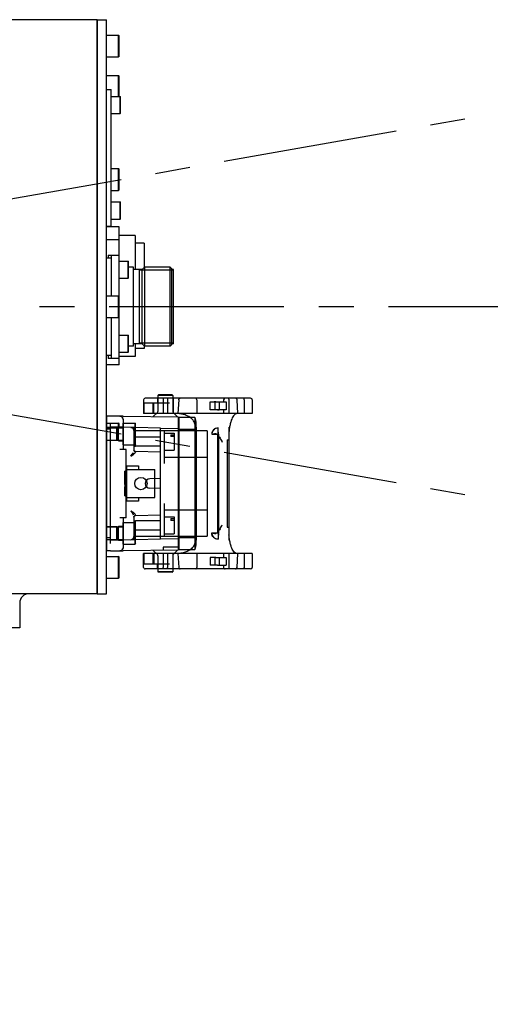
# Model space of a CAD drawing. Header units: millimetres. Extents: x 7426 to 8300, y 124 to 421.
# Tile 110 of 130: x 8219.54 to 8224.59, y 219.17 to 229.74. Entities that reach past the tile are written whole.
import ezdxf

# ---------------------------------------------------------------- set-up
doc = ezdxf.new("R2010")
doc.units = ezdxf.units.MM
doc.linetypes.add('BANKLINE1', pattern=[5.5, 4, -1.5])
doc.linetypes.add('CENTER', pattern=[0.6, 0.375, -0.075, 0.075, -0.075])
doc.layers.add('00_COMPONENTS', color=7, linetype='BANKLINE1')
doc.layers.add('外形图', color=7, linetype='Continuous')
doc.styles.add('微软雅黑', font='msyh.ttc')
doc.dimstyles.new('尺寸标注_1_30比例', dxfattribs={"dimtxt": 2.1, "dimasz": 1.7, "dimexe": 0.5, "dimexo": 0.4, "dimgap": 0.5, "dimtad": 1, "dimdec": 1, "dimlfac": 30, "dimdsep": 46, "dimtxsty": '微软雅黑', "dimcen": 0.09, "dimadec": 0, "dimazin": 0, "dimtp": 0.01, "dimtm": 0.01, "dimtfac": 1, "dimtdec": 1, "dimtofl": 0, "dimtmove": 0, "dimatfit": 3, "dimfxl": 1, "dimtolj": 1, "dimarcsym": 0})

# ---------------------------------------------------------------- blocks, each defined once
blk = doc.blocks.new('*D1499')
at = {"layer": '00_COMPONENTS', "color": 0, "linetype": 'ByBlock', "lineweight": -2, "ltscale": 20}
for p, q in [((8244.324, 232.208), (8243.268, 232.027)), ((8178.104, 226.661), (8180.122, 226.661))]:
    blk.add_line(p, q, dxfattribs=at)
blk.add_arc((8211.923, 226.661), 32.301, 12.7315, 176.9842, dxfattribs=at)
at = {"layer": '00_COMPONENTS', "color": 0}
for points in [[(8243.152, 233.724), (8243.708, 233.834), (8243.761, 232.112)], [(8179.384, 228.368), (8179.95, 228.353), (8179.622, 226.661)]]:
    blk.add_solid(points, dxfattribs=at)
at = {"layer": 'Defpoints', "color": 0}
for p in [(8224.815, 256.277), (8244.719, 232.276), (8177.704, 226.661), (8211.923, 226.661)]:
    blk.add_point(p, dxfattribs=at)
at = {"layer": '00_COMPONENTS', "color": 0, "insert": (8209.053, 260.43), "char_height": 2.1, "attachment_point": 5, "rotation": 4.8578, "style": '微软雅黑'}
blk.add_mtext('\\A1;-170°', dxfattribs=at)
blk = doc.blocks.new('*D1500')
at = {"layer": '00_COMPONENTS', "color": 0, "linetype": 'ByBlock', "lineweight": -2, "ltscale": 20}
for p, q in [((8180.173, 226.661), (8179.088, 226.661)), ((8244.324, 221.113), (8243.302, 221.288))]:
    blk.add_line(p, q, dxfattribs=at)
blk.add_arc((8211.923, 226.661), 32.336, 183.0126, 347.2718, dxfattribs=at)
at = {"layer": '00_COMPONENTS', "color": 0}
for points in [[(8179.916, 224.969), (8179.349, 224.954), (8179.588, 226.661)], [(8243.742, 219.481), (8243.186, 219.591), (8243.795, 221.204)]]:
    blk.add_solid(points, dxfattribs=at)
at = {"layer": 'Defpoints', "color": 0}
for p in [(8180.573, 226.661), (8211.923, 226.661), (8244.719, 221.046), (8194.199, 199.615)]:
    blk.add_point(p, dxfattribs=at)
at = {"layer": '00_COMPONENTS', "color": 0, "insert": (8209.32, 196.026), "char_height": 2.1, "attachment_point": 5, "rotation": 355.1422, "style": '微软雅黑'}
blk.add_mtext('\\A1;+170°', dxfattribs=at)

msp = doc.modelspace()

# ---------------------------------------------------------------- linework, layer by layer
at = {"layer": '00_COMPONENTS', "linetype": 'CENTER', "ltscale": 5}
for p, q in [((8212.8741, 226.6607), (8260.6407, 235.0833)), ((8261.3776, 226.6607), (8162.4688, 226.6607)), ((8212.8741, 226.6607), (8260.6407, 218.2382))]:
    msp.add_line(p, q, dxfattribs=at)
at = {"layer": '外形图', "linetype": 'Continuous'}
for p, q in [((8220.3741, 229.7441), (8217.3115, 229.7441)), ((8220.3741, 229.7441), (8220.4741, 229.7441)), ((8220.3741, 229.7441), (8220.3741, 223.5774)), ((8220.3741, 223.5774), (8220.3741, 229.7441)), ((8220.4741, 223.5774), (8220.4741, 229.7441)), ((8220.4741, 229.5774), (8220.6025, 229.5774)), ((8220.6075, 229.5724), (8220.6025, 229.5774)), ((8220.6025, 229.3441), (8220.6025, 229.5774)), ((8220.6075, 229.3491), (8220.6075, 229.5724)), ((8220.4741, 229.3441), (8220.6025, 229.3441)), ((8220.6075, 229.3491), (8220.6025, 229.3441)), ((8220.4741, 229.1441), (8220.6025, 229.1441)), ((8220.6075, 229.1391), (8220.6025, 229.1441)), ((8220.6025, 228.9191), (8220.6025, 229.1441)), ((8220.6075, 228.9191), (8220.6075, 229.1391)), ((8220.4741, 228.9941), (8220.5241, 228.9941)), ((8220.5241, 227.5274), (8220.5241, 228.9941)), ((8220.5241, 228.9191), (8220.6208, 228.9191)), ((8220.6241, 228.9157), (8220.6208, 228.9191)), ((8220.6208, 228.7357), (8220.6208, 228.9191)), ((8220.6241, 228.7391), (8220.6241, 228.9157)), ((8220.5241, 228.7357), (8220.6208, 228.7357)), ((8220.6241, 228.7391), (8220.6208, 228.7357)), ((8220.5241, 228.1441), (8220.6025, 228.1441)), ((8220.6075, 228.1391), (8220.6025, 228.1441)), ((8220.6025, 227.9107), (8220.6025, 228.1441)), ((8220.6075, 227.9157), (8220.6075, 228.1391)), ((8220.5241, 227.9107), (8220.6025, 227.9107)), ((8220.6075, 227.9157), (8220.6025, 227.9107)), ((8220.5241, 227.7857), (8220.6208, 227.7857)), ((8220.6241, 227.7824), (8220.6208, 227.7857)), ((8220.6208, 227.6024), (8220.6208, 227.7857)), ((8220.6241, 227.6057), (8220.6241, 227.7824)), ((8220.5241, 227.6024), (8220.6208, 227.6024)), ((8220.6241, 227.6057), (8220.6208, 227.6024)), ((8220.4741, 227.5274), (8220.5241, 227.5274)), ((8220.6075, 227.5202), (8220.4741, 227.5202)), ((8220.6075, 226.7724), (8220.6075, 227.5202)), ((8220.7791, 227.4274), (8220.6075, 227.4274)), ((8220.7791, 227.4274), (8220.7791, 227.0591)), ((8220.6075, 227.38), (8220.4741, 227.38)), ((8220.8791, 227.3441), (8220.7791, 227.3441)), ((8220.8791, 227.3441), (8220.8791, 227.0807)), ((8220.4891, 227.2157), (8220.6075, 227.2157)), ((8220.4891, 227.2157), (8220.4891, 227.1857)), ((8220.5241, 227.2157), (8220.5241, 226.7774)), ((8220.4741, 227.1857), (8220.5241, 227.1857)), ((8220.6075, 227.1491), (8220.7041, 227.1491)), ((8220.7075, 227.1457), (8220.7041, 227.1491)), ((8220.7041, 226.9657), (8220.7041, 227.1491)), ((8220.7075, 226.9691), (8220.7075, 227.1457)), ((8220.7641, 227.0841), (8220.7075, 227.0841)), ((8220.7641, 226.2374), (8220.7641, 227.0841)), ((8220.8575, 227.0591), (8220.7641, 227.0591)), ((8220.8285, 226.2624), (8220.8285, 227.0591)), ((8221.1908, 227.0537), (8220.8285, 227.0537)), ((8220.8575, 227.0591), (8220.8825, 227.0841)), ((8220.8575, 226.2624), (8220.8575, 227.0591)), ((8221.1575, 227.0841), (8220.8825, 227.0841)), ((8220.8825, 227.0841), (8220.8825, 226.2374)), ((8221.1741, 227.0674), (8221.1575, 227.0841)), ((8221.1575, 226.2374), (8221.1575, 227.0841)), ((8221.1741, 226.2541), (8221.1741, 227.0674)), ((8221.1908, 227.0591), (8221.1741, 227.0591)), ((8221.1908, 226.2624), (8221.1908, 227.0591)), ((8220.6075, 226.9657), (8220.7041, 226.9657)), ((8220.7075, 226.9691), (8220.7041, 226.9657)), ((8220.4741, 226.7774), (8220.6025, 226.7774)), ((8220.6075, 226.7724), (8220.6025, 226.7774)), ((8220.6025, 226.5441), (8220.6025, 226.7774)), ((8220.6075, 226.5491), (8220.6075, 226.7724)), ((8220.4741, 226.5441), (8220.6025, 226.5441)), ((8220.5241, 226.5441), (8220.5241, 226.1057)), ((8220.6075, 226.5491), (8220.6025, 226.5441)), ((8220.6075, 226.0346), (8220.6075, 226.5491)), ((8220.6075, 226.3557), (8220.7041, 226.3557)), ((8220.7075, 226.3524), (8220.7041, 226.3557)), ((8220.7041, 226.1724), (8220.7041, 226.3557)), ((8220.7075, 226.1757), (8220.7075, 226.3524)), ((8220.8575, 226.2624), (8220.7641, 226.2624)), ((8220.7791, 226.2624), (8220.7791, 226.1274)), ((8221.1908, 226.2677), (8220.8285, 226.2677)), ((8220.8575, 226.2624), (8220.8825, 226.2374)), ((8221.1908, 226.2624), (8221.1741, 226.2624)), ((8220.6075, 226.1724), (8220.7041, 226.1724)), ((8220.7075, 226.1757), (8220.7041, 226.1724)), ((8220.7641, 226.2374), (8220.7075, 226.2374)), ((8220.8791, 226.2107), (8220.7791, 226.2107)), ((8220.8791, 226.2407), (8220.8791, 226.2107)), ((8221.1575, 226.2374), (8220.8825, 226.2374)), ((8221.1741, 226.2541), (8221.1575, 226.2374)), ((8220.5241, 226.1357), (8220.4741, 226.1357)), ((8220.4891, 226.1357), (8220.4891, 226.1057)), ((8220.6075, 226.1057), (8220.4891, 226.1057)), ((8220.7791, 226.1274), (8220.6075, 226.1274)), ((8220.6075, 226.0346), (8220.4741, 226.0346)), ((8220.8708, 225.6607), (8220.8708, 225.5126)), ((8221.1492, 225.626), (8220.8748, 225.626)), ((8220.8748, 225.626), (8220.8748, 225.5126)), ((8222.0208, 225.6774), (8220.8875, 225.6774)), ((8220.969, 225.626), (8220.969, 225.5126)), ((8220.9796, 225.5126), (8220.9796, 225.626)), ((8221.0191, 225.6774), (8221.0191, 225.626)), ((8221.0308, 225.7141), (8221.0241, 225.7074)), ((8221.1841, 225.7074), (8221.0241, 225.7074)), ((8221.0241, 225.7074), (8221.0241, 225.5359)), ((8221.1775, 225.7141), (8221.0308, 225.7141)), ((8221.0805, 225.6607), (8221.0805, 225.5126)), ((8221.1278, 225.6607), (8221.1278, 225.5126)), ((8221.1775, 225.7141), (8221.1841, 225.7074)), ((8221.1841, 225.7074), (8221.1841, 225.5359)), ((8221.1891, 225.6774), (8221.1891, 225.5126)), ((8221.2487, 225.6607), (8221.2393, 225.5126)), ((8221.4418, 225.6607), (8221.4418, 225.5126)), ((8221.5874, 225.6375), (8221.6457, 225.6375)), ((8221.5874, 225.5542), (8221.5874, 225.6375)), ((8221.6457, 225.6375), (8221.6303, 225.6376)), ((8221.6377, 225.6375), (8221.6377, 225.5542)), ((8221.6457, 225.6375), (8221.665, 225.6375)), ((8221.665, 225.6375), (8221.7577, 225.6375)), ((8221.6842, 225.6375), (8221.6842, 225.5542)), ((8221.7308, 225.6607), (8221.7308, 225.6375)), ((8221.7577, 225.6375), (8221.7577, 225.5542)), ((8221.7853, 225.6671), (8221.7849, 225.6607)), ((8221.7849, 225.6607), (8221.7849, 225.5126)), ((8221.8737, 225.6607), (8221.8718, 225.6607)), ((8221.8725, 225.6671), (8221.8737, 225.6607)), ((8221.8737, 225.6607), (8221.878, 225.5126)), ((8221.9516, 225.6774), (8221.952, 225.6761)), ((8221.9526, 225.6671), (8221.952, 225.6761)), ((8221.9529, 225.6607), (8221.9526, 225.6671)), ((8221.9529, 225.6607), (8221.9529, 225.5126)), ((8222.0375, 225.6607), (8222.0375, 225.5126)), ((8221.0193, 225.5241), (8220.9756, 225.4804)), ((8221.189, 225.5241), (8221.2356, 225.4775)), ((8221.6457, 225.5542), (8221.5874, 225.5542)), ((8221.665, 225.5542), (8221.6457, 225.5542)), ((8221.665, 225.5542), (8221.6842, 225.5543)), ((8221.7577, 225.5542), (8221.665, 225.5542)), ((8221.7308, 225.5542), (8221.7308, 225.5126)), ((8220.5175, 225.4837), (8220.4741, 225.4837)), ((8220.4741, 225.4837), (8220.4741, 224.0377)), ((8220.6505, 225.4841), (8220.5175, 225.4841)), ((8220.6175, 225.4841), (8220.6342, 225.4796)), ((8220.6508, 225.4841), (8221.2425, 225.4774)), ((8220.6508, 225.4507), (8220.6508, 225.1274)), ((8222.0375, 225.5126), (8220.8708, 225.5126)), ((8221.2425, 225.4774), (8221.2425, 224.0441)), ((8221.2508, 225.4349), (8221.2425, 225.4349)), ((8221.4206, 225.4699), (8221.2508, 225.4699)), ((8221.2508, 225.4699), (8221.2508, 224.0516)), ((8221.4206, 225.4699), (8221.4206, 224.0516)), ((8220.4741, 225.4107), (8220.6025, 225.4107)), ((8220.5841, 225.3641), (8220.4741, 225.3641)), ((8220.4741, 225.3607), (8220.6508, 225.3607)), ((8220.5175, 225.3441), (8220.4741, 225.3441)), ((8220.5175, 225.1841), (8220.5175, 225.4041)), ((8221.0525, 225.3557), (8220.5175, 225.3691)), ((8220.5841, 225.2241), (8220.5841, 225.3641)), ((8220.5908, 225.3557), (8220.5841, 225.3557)), ((8220.5908, 225.3557), (8220.6025, 225.3657)), ((8220.5908, 225.2324), (8220.5908, 225.3557)), ((8220.6075, 225.4057), (8220.6025, 225.4107)), ((8220.6025, 225.3607), (8220.6025, 225.4107)), ((8220.6025, 225.3691), (8220.6508, 225.3691)), ((8220.6025, 225.2191), (8220.6025, 225.3691)), ((8220.6075, 225.3607), (8220.6075, 225.4057)), ((8220.6508, 225.4107), (8220.7791, 225.4107)), ((8220.6508, 225.1774), (8220.6508, 225.4107)), ((8220.7675, 225.3302), (8220.7675, 225.1178)), ((8220.7841, 225.4057), (8220.7791, 225.4107)), ((8220.7791, 225.1774), (8220.7791, 225.4107)), ((8220.7841, 225.1824), (8220.7841, 225.4057)), ((8221.5525, 225.3274), (8220.7841, 225.3274)), ((8221.0525, 225.3524), (8221.2425, 225.3557)), ((8221.0525, 225.3274), (8221.0525, 225.3557)), ((8221.0525, 224.1941), (8221.0525, 225.3274)), ((8221.0925, 225.3274), (8221.0925, 224.9757)), ((8221.2508, 225.3916), (8221.2425, 225.3916)), ((8221.4206, 225.3399), (8221.2508, 225.3399)), ((8221.4372, 225.3682), (8221.4372, 224.1533)), ((8221.4375, 224.1166), (8221.4375, 225.4049)), ((8221.5525, 225.3274), (8221.5525, 224.1941)), ((8221.6705, 225.2912), (8221.6705, 225.358)), ((8221.7872, 225.3681), (8221.7872, 224.1533)), ((8220.4741, 225.2274), (8220.6508, 225.2274)), ((8220.5841, 225.2241), (8220.4741, 225.2241)), ((8220.5908, 225.2324), (8220.5841, 225.2324)), ((8220.5908, 225.2324), (8220.6025, 225.2224)), ((8220.6025, 225.2191), (8220.6508, 225.2191)), ((8220.7675, 225.2607), (8220.7841, 225.2607)), ((8221.0525, 225.2607), (8220.7841, 225.2607)), ((8221.0925, 225.3024), (8221.2008, 225.3024)), ((8221.1641, 225.2843), (8221.2008, 225.2843)), ((8221.1641, 225.2843), (8221.1641, 225.2654)), ((8221.2008, 225.2654), (8221.1641, 225.2654)), ((8221.2008, 225.3024), (8221.2008, 225.1191)), ((8221.6039, 225.2912), (8221.6705, 225.2912)), ((8221.6772, 225.2897), (8221.6644, 225.2889)), ((8221.6644, 225.2893), (8221.6644, 224.2322)), ((8221.6772, 225.2879), (8221.6644, 225.2889)), ((8221.6772, 225.2879), (8221.6644, 225.2871)), ((8221.6772, 225.2861), (8221.6644, 225.2871)), ((8221.6772, 225.2861), (8221.6644, 225.2853)), ((8221.6772, 225.2843), (8221.6644, 225.2853)), ((8221.6772, 225.2843), (8221.6644, 225.2835)), ((8221.6772, 225.2825), (8221.6644, 225.2835)), ((8221.6772, 225.2825), (8221.6644, 225.2817)), ((8221.6772, 225.2807), (8221.6644, 225.2817)), ((8221.6772, 225.2807), (8221.6644, 225.2799)), ((8221.6772, 225.2789), (8221.6644, 225.2799)), ((8221.6772, 225.2789), (8221.6644, 225.2781)), ((8221.6772, 225.2771), (8221.6644, 225.2781)), ((8221.6772, 225.2771), (8221.6644, 225.2763)), ((8221.6772, 225.2753), (8221.6644, 225.2763)), ((8221.6772, 225.2753), (8221.6644, 225.2745)), ((8221.6772, 225.2735), (8221.6644, 225.2745)), ((8221.6772, 225.2735), (8221.6644, 225.2727)), ((8221.6772, 225.2717), (8221.6644, 225.2727)), ((8221.6705, 225.2912), (8221.6705, 224.2303)), ((8221.6772, 225.2897), (8221.6705, 225.2902)), ((8221.6772, 225.2717), (8221.6705, 225.2713)), ((8221.6788, 225.2657), (8221.6705, 225.2696)), ((8221.6772, 225.2899), (8221.6772, 224.2315)), ((8221.6927, 225.2475), (8221.6863, 225.2582)), ((8221.7675, 225.2297), (8221.7872, 225.2297)), ((8221.7675, 225.2297), (8221.7675, 224.2918)), ((8220.5175, 224.3374), (8220.5175, 225.1841)), ((8220.6841, 225.1274), (8220.6175, 225.1274)), ((8220.6508, 225.1774), (8220.7791, 225.1774)), ((8220.6841, 224.7508), (8220.6841, 225.1274)), ((8220.7675, 225.1607), (8220.7841, 225.1607)), ((8220.7696, 225.1121), (8220.7675, 225.1203)), ((8220.7687, 225.1121), (8220.7675, 225.1179)), ((8220.7756, 225.106), (8220.7696, 225.1121)), ((8220.7837, 225.1036), (8220.7756, 225.106)), ((8220.7841, 225.1824), (8220.7791, 225.1774)), ((8221.0525, 225.0966), (8220.7837, 225.1036)), ((8220.7841, 225.1607), (8220.7841, 225.1824)), ((8221.0525, 225.1607), (8220.7841, 225.1607)), ((8221.0925, 225.1191), (8221.2008, 225.1191)), ((8221.5525, 225.0424), (8221.0925, 225.0424)), ((8220.6841, 224.8941), (8220.6708, 224.8941)), ((8220.6708, 224.7508), (8220.6708, 224.8941)), ((8220.6925, 224.9507), (8220.8158, 224.9507)), ((8220.6925, 224.5707), (8220.6925, 224.9507)), ((8220.6925, 224.9107), (8220.9925, 224.9107)), ((8220.8158, 224.9507), (8220.8158, 224.9107)), ((8220.9925, 224.6107), (8220.9925, 224.9107)), ((8220.6841, 224.859), (8220.6708, 224.859)), ((8220.6708, 224.8582), (8220.6841, 224.8582)), ((8220.6841, 224.8578), (8220.6708, 224.8578)), ((8220.6841, 224.8565), (8220.6708, 224.8565)), ((8220.6708, 224.8534), (8220.6841, 224.8534)), ((8220.6841, 224.851), (8220.6708, 224.851)), ((8220.6708, 224.8506), (8220.6841, 224.8506)), ((8220.6841, 224.8501), (8220.6708, 224.8501)), ((8220.6841, 224.8491), (8220.6708, 224.8491)), ((8220.6841, 224.8481), (8220.6708, 224.8481)), ((8220.6841, 224.8459), (8220.6708, 224.8459)), ((8220.6841, 224.8425), (8220.6708, 224.8425)), ((8220.6841, 224.8397), (8220.6708, 224.8397)), ((8220.6708, 224.8392), (8220.6841, 224.8392)), ((8220.6708, 224.8294), (8220.6841, 224.8294)), ((8220.6708, 224.8256), (8220.6841, 224.8256)), ((8220.6708, 224.8173), (8220.6841, 224.8173)), ((8220.6841, 224.8169), (8220.6708, 224.8169)), ((8220.6708, 224.8142), (8220.6841, 224.8142)), ((8220.6708, 224.8133), (8220.6841, 224.8133)), ((8220.6708, 224.8085), (8220.6841, 224.8085)), ((8220.6708, 224.8054), (8220.6841, 224.8054)), ((8220.6708, 224.797), (8220.6841, 224.797)), ((8220.6841, 224.7902), (8220.6708, 224.7902)), ((8220.6708, 224.7811), (8220.6841, 224.7811)), ((8221.0525, 224.8137), (8220.9378, 224.8107)), ((8220.6708, 224.7766), (8220.6841, 224.7766)), ((8220.6708, 224.7695), (8220.6841, 224.7695)), ((8220.6708, 224.7604), (8220.6841, 224.7604)), ((8220.6841, 224.7534), (8220.6708, 224.7534)), ((8220.6708, 224.753), (8220.6841, 224.753)), ((8220.6841, 224.7508), (8220.6708, 224.7508)), ((8220.6708, 224.7508), (8220.6708, 224.7265)), ((8220.6841, 224.7448), (8220.6708, 224.7448)), ((8220.6708, 224.742), (8220.6841, 224.742)), ((8220.6841, 224.7412), (8220.6708, 224.7412)), ((8220.6708, 224.7394), (8220.6841, 224.7394)), ((8220.6841, 224.7355), (8220.6708, 224.7355)), ((8220.6708, 224.7265), (8220.6841, 224.7265)), ((8220.6708, 224.6274), (8220.6708, 224.7265)), ((8220.6708, 224.7233), (8220.6841, 224.7233)), ((8220.6708, 224.7134), (8220.6841, 224.7134)), ((8220.6841, 224.712), (8220.6708, 224.712)), ((8220.6708, 224.7117), (8220.6841, 224.7117)), ((8220.6841, 224.7095), (8220.6708, 224.7095)), ((8220.6708, 224.7066), (8220.6841, 224.7066)), ((8220.6841, 224.7037), (8220.6708, 224.7037)), ((8220.6708, 224.7016), (8220.6841, 224.7016)), ((8220.6708, 224.7), (8220.6841, 224.7)), ((8220.6708, 224.691), (8220.6841, 224.691)), ((8220.6708, 224.6878), (8220.6841, 224.6878)), ((8220.6841, 224.6787), (8220.6708, 224.6787)), ((8220.6841, 224.7508), (8220.6841, 224.7265)), ((8220.6841, 224.3941), (8220.6841, 224.7265)), ((8221.0525, 224.7077), (8220.9378, 224.7108)), ((8221.4372, 224.7587), (8221.4255, 224.7566)), ((8221.4255, 224.7566), (8221.4255, 224.7041)), ((8221.4372, 224.7543), (8221.4255, 224.7523)), ((8221.4372, 224.7149), (8221.4255, 224.7129)), ((8221.4255, 224.7041), (8221.4372, 224.7021)), ((8221.4372, 224.6974), (8221.4255, 224.6954)), ((8221.4255, 224.6954), (8221.4255, 224.6341)), ((8221.4372, 224.6887), (8221.4255, 224.6866)), ((8221.4372, 224.6872), (8221.4255, 224.6849)), ((8221.4255, 224.6801), (8221.4372, 224.6801)), ((8221.4255, 224.674), (8221.4372, 224.671)), ((8221.4323, 224.6767), (8221.4372, 224.6758)), ((8220.6708, 224.6689), (8220.6841, 224.6689)), ((8220.6708, 224.6599), (8220.6841, 224.6599)), ((8220.6708, 224.659), (8220.6841, 224.659)), ((8220.6708, 224.6274), (8220.6841, 224.6274)), ((8220.6925, 224.6107), (8220.9925, 224.6107)), ((8220.8158, 224.5707), (8220.6925, 224.5707)), ((8220.8158, 224.6107), (8220.8158, 224.5707)), ((8221.4255, 224.6709), (8221.4372, 224.6694)), ((8221.4255, 224.6692), (8221.4382, 224.667)), ((8221.4255, 224.6341), (8221.4372, 224.6321)), ((8221.4372, 224.5662), (8221.4255, 224.5641)), ((8221.0925, 224.5457), (8221.0925, 224.1941)), ((8221.0925, 224.4791), (8221.5525, 224.4791)), ((8221.4255, 224.5641), (8221.4255, 224.5554)), ((8221.4255, 224.5554), (8221.4372, 224.5533)), ((8221.4372, 224.5399), (8221.4255, 224.5379)), ((8221.4255, 224.5379), (8221.4255, 224.4854)), ((8221.4255, 224.5335), (8221.4372, 224.5356)), ((8221.4372, 224.4962), (8221.4255, 224.4941)), ((8221.4255, 224.4854), (8221.4372, 224.4833)), ((8220.6841, 224.3941), (8220.6175, 224.3941)), ((8220.6508, 224.3941), (8220.6508, 224.0707)), ((8220.7675, 224.4036), (8220.7687, 224.4093)), ((8220.7675, 224.4036), (8220.7675, 224.1913)), ((8220.7675, 224.3607), (8220.7841, 224.3607)), ((8220.7756, 224.4155), (8220.7837, 224.4179)), ((8220.7837, 224.4179), (8221.0525, 224.4249)), ((8221.0525, 224.3607), (8220.7841, 224.3607)), ((8220.7841, 224.3391), (8220.7841, 224.3607)), ((8221.0925, 224.4024), (8221.2008, 224.4024)), ((8221.1641, 224.3843), (8221.2008, 224.3843)), ((8221.1641, 224.3843), (8221.1641, 224.3654)), ((8221.2008, 224.3654), (8221.1641, 224.3654)), ((8221.2008, 224.4024), (8221.2008, 224.2191)), ((8221.4372, 224.4174), (8221.4255, 224.4154)), ((8221.4255, 224.4154), (8221.4255, 224.3716)), ((8221.4255, 224.4066), (8221.4372, 224.4046)), ((8221.4372, 224.3824), (8221.4255, 224.3804)), ((8221.4255, 224.3716), (8221.4372, 224.3696)), ((8221.4372, 224.3562), (8221.4255, 224.3541)), ((8220.5841, 224.2974), (8220.4741, 224.2974)), ((8220.4741, 224.2941), (8220.6508, 224.2941)), ((8220.5175, 224.1174), (8220.5175, 224.3374)), ((8220.5841, 224.1574), (8220.5841, 224.2974)), ((8220.5908, 224.2891), (8220.5841, 224.2891)), ((8220.5908, 224.2891), (8220.6025, 224.2991)), ((8220.5908, 224.1657), (8220.5908, 224.2891)), ((8220.6025, 224.3024), (8220.6508, 224.3024)), ((8220.6025, 224.1524), (8220.6025, 224.3024)), ((8220.6508, 224.3441), (8220.7791, 224.3441)), ((8220.6508, 224.1107), (8220.6508, 224.3441)), ((8220.7675, 224.2607), (8220.7841, 224.2607)), ((8220.7841, 224.3391), (8220.7791, 224.3441)), ((8220.7791, 224.1107), (8220.7791, 224.3441)), ((8220.7841, 224.1157), (8220.7841, 224.3391)), ((8221.0525, 224.2607), (8220.7841, 224.2607)), ((8221.4255, 224.3104), (8221.4255, 224.3541)), ((8221.4372, 224.3433), (8221.4255, 224.3454)), ((8221.4255, 224.3148), (8221.4372, 224.3127)), ((8221.4255, 224.3104), (8221.4381, 224.3082)), ((8221.4372, 224.2949), (8221.4255, 224.2929)), ((8221.4255, 224.2929), (8221.4255, 224.2404)), ((8221.4372, 224.2821), (8221.4255, 224.2841)), ((8221.4372, 224.2512), (8221.4255, 224.2491)), ((8221.6772, 224.2497), (8221.6644, 224.2488)), ((8221.6772, 224.2479), (8221.6644, 224.2488)), ((8221.6772, 224.2497), (8221.6705, 224.2502)), ((8221.6927, 224.2739), (8221.6863, 224.2632)), ((8221.7675, 224.2918), (8221.7872, 224.2918)), ((8220.5175, 224.1774), (8220.4741, 224.1774)), ((8220.4741, 224.1607), (8220.6508, 224.1607)), ((8220.5841, 224.1574), (8220.4741, 224.1574)), ((8220.5175, 224.1524), (8221.0525, 224.1657)), ((8220.5908, 224.1657), (8220.5841, 224.1657)), ((8220.5908, 224.1657), (8220.6025, 224.1557)), ((8220.6025, 224.1524), (8220.6508, 224.1524)), ((8220.7841, 224.1941), (8221.5525, 224.1941)), ((8221.0525, 224.1657), (8221.0525, 224.1941)), ((8221.0525, 224.1691), (8221.2425, 224.1658)), ((8221.0925, 224.2191), (8221.2008, 224.2191)), ((8221.2508, 224.1816), (8221.4206, 224.1816)), ((8221.4255, 224.2404), (8221.4372, 224.2383)), ((8221.6039, 224.2303), (8221.6705, 224.2303)), ((8221.6772, 224.2479), (8221.6644, 224.247)), ((8221.6772, 224.2461), (8221.6644, 224.247)), ((8221.6772, 224.2461), (8221.6644, 224.2452)), ((8221.6772, 224.2444), (8221.6644, 224.2452)), ((8221.6772, 224.2444), (8221.6644, 224.2434)), ((8221.6772, 224.2426), (8221.6644, 224.2434)), ((8221.6772, 224.2426), (8221.6644, 224.2416)), ((8221.6772, 224.2408), (8221.6644, 224.2416)), ((8221.6772, 224.2408), (8221.6644, 224.2398)), ((8221.6772, 224.239), (8221.6644, 224.2398)), ((8221.6772, 224.239), (8221.6644, 224.238)), ((8221.6772, 224.2372), (8221.6644, 224.238)), ((8221.6772, 224.2372), (8221.6644, 224.2362)), ((8221.6772, 224.2354), (8221.6644, 224.2362)), ((8221.6772, 224.2354), (8221.6644, 224.2344)), ((8221.6772, 224.2336), (8221.6644, 224.2344)), ((8221.6772, 224.2336), (8221.6644, 224.2326)), ((8221.6772, 224.2318), (8221.6644, 224.2326)), ((8221.6772, 224.2318), (8221.6705, 224.2313)), ((8221.6705, 224.2303), (8221.6705, 224.1634)), ((8220.5175, 224.0377), (8220.4741, 224.0377)), ((8220.5175, 224.0374), (8220.6505, 224.0374)), ((8220.6508, 224.1107), (8220.7791, 224.1107)), ((8221.2425, 224.0441), (8220.6508, 224.0374)), ((8220.7841, 224.1157), (8220.7791, 224.1107)), ((8221.0193, 223.9974), (8220.9756, 224.0411)), ((8221.2425, 224.0774), (8221.0825, 224.0774)), ((8221.0825, 224.0774), (8221.0825, 224.0423)), ((8221.189, 223.9974), (8221.2356, 224.044)), ((8221.2508, 224.1299), (8221.2425, 224.1299)), ((8221.2508, 224.0866), (8221.2425, 224.0866)), ((8221.2508, 224.0516), (8221.4206, 224.0516)), ((8220.4741, 223.9774), (8220.6025, 223.9774)), ((8220.6075, 223.9724), (8220.6025, 223.9774)), ((8220.6025, 223.7441), (8220.6025, 223.9774)), ((8220.6075, 223.7491), (8220.6075, 223.9724)), ((8222.0375, 224.0088), (8220.8708, 224.0088)), ((8220.8708, 223.8607), (8220.8708, 224.0088)), ((8220.8748, 224.0088), (8220.8748, 223.8955)), ((8220.969, 224.0088), (8220.969, 223.8955)), ((8220.9796, 224.0088), (8220.9796, 223.8955)), ((8221.0241, 223.9856), (8221.0241, 223.8141)), ((8221.0805, 224.0088), (8221.0805, 223.8607)), ((8221.1278, 224.0088), (8221.1278, 223.8607)), ((8221.1841, 223.9856), (8221.1841, 223.8141)), ((8221.1891, 223.8441), (8221.1891, 224.0088)), ((8221.2393, 224.0088), (8221.2487, 223.8607)), ((8221.4418, 224.0088), (8221.4418, 223.8607)), ((8221.6457, 223.9672), (8221.5874, 223.9672)), ((8221.5874, 223.9672), (8221.5874, 223.8838)), ((8221.6457, 223.9672), (8221.6303, 223.9673)), ((8221.6377, 223.9672), (8221.6377, 223.8838)), ((8221.6457, 223.9672), (8221.665, 223.9672)), ((8221.665, 223.9672), (8221.7577, 223.9672)), ((8221.6842, 223.9672), (8221.6842, 223.8838)), ((8221.7308, 224.0088), (8221.7308, 223.9672)), ((8221.7577, 223.9672), (8221.7577, 223.8838)), ((8221.7849, 224.0088), (8221.7849, 223.8607)), ((8221.878, 224.0088), (8221.8737, 223.8607)), ((8221.9529, 224.0088), (8221.9529, 223.8607)), ((8222.0375, 224.0088), (8222.0375, 223.8607)), ((8221.1492, 223.8955), (8220.8748, 223.8955)), ((8222.0208, 223.8441), (8220.8875, 223.8441)), ((8221.0191, 223.8441), (8221.0191, 223.8955)), ((8221.0809, 223.8489), (8221.0805, 223.8607)), ((8221.6457, 223.8838), (8221.5874, 223.8838)), ((8221.6457, 223.8838), (8221.6303, 223.8839)), ((8221.665, 223.8838), (8221.6457, 223.8838)), ((8221.665, 223.8838), (8221.7577, 223.8838)), ((8221.7308, 223.8838), (8221.7308, 223.8607)), ((8221.8578, 223.8441), (8221.8639, 223.8453)), ((8221.8737, 223.8607), (8221.8718, 223.8608)), ((8221.952, 223.8453), (8221.9516, 223.8441)), ((8221.9526, 223.8544), (8221.952, 223.8453)), ((8221.9526, 223.8544), (8221.9529, 223.8607)), ((8220.4741, 223.7441), (8220.6025, 223.7441)), ((8220.6075, 223.7491), (8220.6025, 223.7441)), ((8221.1841, 223.8141), (8221.0241, 223.8141)), ((8221.0308, 223.8074), (8221.0241, 223.8141)), ((8221.1775, 223.8074), (8221.0308, 223.8074)), ((8221.1775, 223.8074), (8221.1841, 223.8141)), ((8220.3741, 223.5774), (8217.3123, 223.5774)), ((8220.3741, 223.5774), (8220.4741, 223.5774)), ((8219.5408, 223.4774), (8219.5408, 223.2107)), ((8219.5408, 223.2107), (8218.8741, 223.2107))]:
    msp.add_line(p, q, dxfattribs=at)
for points in [[(8221.0813, 225.6774), (8221.0811, 225.6761), (8221.0809, 225.6725), (8221.0805, 225.6607)], [(8221.127, 225.6774), (8221.1272, 225.6761), (8221.1274, 225.6725)], [(8221.1274, 225.6725), (8221.1277, 225.6671), (8221.1278, 225.6607)], [(8221.2487, 225.6607), (8221.2498, 225.667), (8221.2528, 225.6725), (8221.2575, 225.6761), (8221.2628, 225.6774)], [(8221.4325, 225.6774), (8221.436, 225.6762), (8221.4393, 225.6722)], [(8221.4418, 225.6607), (8221.4411, 225.667), (8221.4393, 225.6722), (8221.4361, 225.6761), (8221.4325, 225.6774)], [(8221.7853, 225.6671), (8221.7857, 225.6725), (8221.7861, 225.6761), (8221.7866, 225.6774)], [(8221.8725, 225.6671), (8221.869, 225.6725), (8221.8639, 225.6761), (8221.8578, 225.6774)], [(8221.8718, 225.6609), (8221.8724, 225.6609), (8221.8731, 225.6605), (8221.8737, 225.6602)], [(8220.6342, 225.4796), (8220.6463, 225.4674), (8220.6508, 225.4507)], [(8220.7675, 225.3303), (8220.7661, 225.3398), (8220.7623, 225.3481), (8220.7567, 225.3549), (8220.7499, 225.3597), (8220.7425, 225.3626), (8220.735, 225.3636)], [(8220.7362, 225.3636), (8220.7437, 225.3623), (8220.7504, 225.3594), (8220.7567, 225.3549), (8220.7621, 225.3485), (8220.766, 225.3402), (8220.7675, 225.3303)], [(8221.6705, 225.2915), (8221.6705, 225.2914), (8221.6705, 225.2912)], [(8221.6706, 225.2915), (8221.6706, 225.2916), (8221.6708, 225.2916), (8221.6712, 225.2913), (8221.672, 225.2907)], [(8221.6788, 225.2657), (8221.6863, 225.2582), (8221.6927, 225.2475)], [(8220.7675, 225.1203), (8220.769, 225.1133), (8220.773, 225.1079), (8220.7782, 225.1047), (8220.7837, 225.1036)], [(8220.7675, 225.1203), (8220.7684, 225.1147), (8220.7711, 225.1099), (8220.7748, 225.1064), (8220.7792, 225.1043), (8220.7837, 225.1036)], [(8221.4255, 224.7442), (8221.4294, 224.7454), (8221.4333, 224.7465), (8221.4372, 224.7476)], [(8221.4323, 224.6767), (8221.4301, 224.6771), (8221.4278, 224.6774), (8221.4255, 224.6777)], [(8221.4255, 224.5254), (8221.4294, 224.5266), (8221.4333, 224.5278), (8221.4372, 224.5289)], [(8220.7837, 224.4179), (8220.7782, 224.4168), (8220.773, 224.4136), (8220.769, 224.4081), (8220.7675, 224.4012)], [(8220.7837, 224.4179), (8220.7793, 224.4171), (8220.7749, 224.4151), (8220.7712, 224.4117), (8220.7685, 224.4069), (8220.7675, 224.4012)], [(8220.7675, 224.4012), (8220.7696, 224.4094), (8220.7756, 224.4155)], [(8220.7675, 224.4037), (8220.7677, 224.4062), (8220.7687, 224.4093)], [(8221.6705, 224.2518), (8221.6788, 224.2557), (8221.6863, 224.2632)], [(8220.735, 224.1578), (8220.7414, 224.1586), (8220.7478, 224.1607), (8220.7538, 224.1642), (8220.7592, 224.1692), (8220.7635, 224.1754), (8220.7664, 224.1828), (8220.7675, 224.1911)], [(8220.7675, 224.1911), (8220.7661, 224.1816), (8220.7623, 224.1733), (8220.7569, 224.1668), (8220.7506, 224.1622), (8220.7438, 224.1592), (8220.7362, 224.1579)], [(8220.7675, 224.1911), (8220.7659, 224.1811), (8220.762, 224.1728), (8220.7566, 224.1665), (8220.7503, 224.162), (8220.7436, 224.1592)], [(8221.6705, 224.23), (8221.6705, 224.2301), (8221.6705, 224.2303)], [(8221.672, 224.2307), (8221.6712, 224.2302), (8221.6708, 224.2299), (8221.6706, 224.2299), (8221.6706, 224.23)], [(8220.6508, 224.0707), (8220.6463, 224.0541), (8220.6342, 224.0419), (8220.6175, 224.0374)], [(8221.0813, 223.8441), (8221.0811, 223.8453), (8221.0809, 223.8489)], [(8221.127, 223.8441), (8221.1272, 223.8453), (8221.1274, 223.849)], [(8221.1274, 223.8489), (8221.1277, 223.8543), (8221.1278, 223.8607)], [(8221.2487, 223.8608), (8221.2498, 223.8544), (8221.2528, 223.8489), (8221.2575, 223.8453), (8221.2628, 223.8441)], [(8221.4325, 223.8441), (8221.436, 223.8453), (8221.4393, 223.8492), (8221.4412, 223.8546), (8221.4418, 223.8607)], [(8221.4393, 223.8492), (8221.4361, 223.8454), (8221.4325, 223.8441)], [(8221.7849, 223.8607), (8221.7853, 223.8544), (8221.7857, 223.849)], [(8221.7866, 223.8441), (8221.7861, 223.8453), (8221.7857, 223.849)], [(8221.8737, 223.8607), (8221.8725, 223.8544), (8221.869, 223.8489), (8221.8639, 223.8453)], [(8221.8718, 223.8606), (8221.8724, 223.8606), (8221.8731, 223.8609), (8221.8737, 223.8613)]]:
    msp.add_lwpolyline(points, dxfattribs=at)
msp.add_circle((8220.8425, 224.7607), 0.0667, dxfattribs=at)
for centre, radius, start, end in [((8220.8875, 225.6607), 0.0167, 89.98437, 180), ((8221.7475, 225.6607), 0.0167, 90.00438, 180), ((8222.0208, 225.6607), 0.0167, 0, 90.00109), ((8221.0075, 225.5359), 0.0167, 315, 0), ((8221.2008, 225.5359), 0.0167, 180, 225), ((8220.6175, 225.4507), 0.0333, 0, 90), ((8221.3041, 225.4049), 0.1333, 330.8236, 29.1764), ((8220.7341, 225.3303), 0.0333, 0, 88.57236), ((8221.6706, 225.2913), 0.0667, 90.07069, 180.06927), ((8220.9391, 224.7607), 0.05, 91.5, 268.5), ((8220.7341, 224.1911), 0.0333, 271.42764, 0), ((8221.3041, 224.1166), 0.1333, 330.8236, 29.1764), ((8221.6706, 224.2302), 0.0667, 179.93073, 269.92931), ((8220.6175, 224.0707), 0.0333, 270, 0), ((8221.0075, 223.9856), 0.0167, 0, 45), ((8221.2008, 223.9856), 0.0167, 135, 180), ((8220.8875, 223.8607), 0.0167, 180, 270.01563), ((8221.7475, 223.8607), 0.0167, 180, 270.00086), ((8222.0208, 223.8607), 0.0167, 270, 0), ((8219.6408, 223.4774), 0.1, 90, 180)]:
    msp.add_arc(centre, radius, start, end, dxfattribs=at)
for points, knots in [([(8221.4372, 225.3126), (8221.4351, 225.3302), (8221.4319, 225.3604), (8221.4228, 225.4052), (8221.4043, 225.4459), (8221.369, 225.4764), (8221.327, 225.4949), (8221.2843, 225.5079), (8221.2541, 225.5126), (8221.2393, 225.5126)], [0, 0, 0, 0, 0.1666057, 0.2868849, 0.4299004, 0.579194, 0.7145015, 0.8606735, 1, 1, 1, 1]), ([(8221.878, 225.5126), (8221.8616, 225.5126), (8221.8312, 225.4884), (8221.8136, 225.4456), (8221.8011, 225.4018), (8221.7932, 225.3584), (8221.7892, 225.3281), (8221.7872, 225.3126)], [0, 0, 0, 0, 0.2118904, 0.4290526, 0.6047159, 0.7988137, 1, 1, 1, 1]), ([(8221.6705, 225.3581), (8221.6538, 225.3581), (8221.6184, 225.3441), (8221.6039, 225.3086), (8221.6039, 225.2912)], [0, 0, 0, 0, 0.4902701, 1, 1, 1, 1]), ([(8221.4372, 224.2088), (8221.4351, 224.1913), (8221.4319, 224.161), (8221.4228, 224.1163), (8221.4042, 224.0756), (8221.369, 224.0451), (8221.327, 224.0266), (8221.2843, 224.0136), (8221.2541, 224.0088), (8221.2393, 224.0088)], [0, 0, 0, 0, 0.1667615, 0.2870189, 0.4301022, 0.579333, 0.7145212, 0.8604873, 1, 1, 1, 1]), ([(8221.6705, 224.1634), (8221.6538, 224.1633), (8221.6184, 224.1774), (8221.6039, 224.2129), (8221.6039, 224.2303)], [0, 0, 0, 0, 0.4902701, 1, 1, 1, 1]), ([(8221.878, 224.0088), (8221.8616, 224.0088), (8221.8312, 224.033), (8221.8136, 224.0758), (8221.8011, 224.1197), (8221.7932, 224.1631), (8221.7892, 224.1934), (8221.7872, 224.2088)], [0, 0, 0, 0, 0.2117141, 0.4288973, 0.6046107, 0.7987754, 1, 1, 1, 1])]:
    msp.add_open_spline(points, degree=3, knots=knots, dxfattribs=at)
for points in [[(8220.735, 225.3636), (8220.7504, 225.3633), (8220.7775, 225.3599), (8220.777, 225.3445)], [(8220.7836, 225.3259), (8220.7841, 225.3422), (8220.7663, 225.3611), (8220.75, 225.3615)], [(8221.6705, 225.2915), (8221.6818, 225.3), (8221.6706, 225.3198), (8221.6706, 225.3339)], [(8221.6039, 225.2912), (8221.6211, 225.2912), (8221.6469, 225.3061), (8221.6554, 225.2912)], [(8221.6927, 225.2475), (8221.6996, 225.2327), (8221.7091, 225.2191), (8221.7156, 225.204)], [(8221.6927, 225.2475), (8221.6981, 225.2359), (8221.706, 225.2256), (8221.7111, 225.2138)], [(8220.735, 225.0549), (8220.743, 225.0686), (8220.7586, 225.0803), (8220.7586, 225.0961)], [(8220.7836, 225.1018), (8220.7853, 225.0859), (8220.7623, 225.0779), (8220.75, 225.0676)], [(8220.735, 225.0549), (8220.7472, 225.065), (8220.7724, 225.0704), (8220.7707, 225.0861)], [(8220.735, 224.4666), (8220.7472, 224.4565), (8220.7724, 224.4511), (8220.7707, 224.4354)], [(8220.735, 224.4666), (8220.743, 224.4529), (8220.7586, 224.4412), (8220.7586, 224.4253)], [(8220.7836, 224.4197), (8220.7853, 224.4356), (8220.7623, 224.4436), (8220.75, 224.4538)], [(8221.6927, 224.2739), (8221.6996, 224.2888), (8221.7091, 224.3024), (8221.7156, 224.3174)], [(8221.6927, 224.2739), (8221.6981, 224.2855), (8221.706, 224.2959), (8221.7111, 224.3077)], [(8220.735, 224.1578), (8220.7504, 224.1582), (8220.7775, 224.1616), (8220.777, 224.177)], [(8220.7836, 224.1956), (8220.7841, 224.1793), (8220.7663, 224.1604), (8220.75, 224.16)], [(8221.6039, 224.2303), (8221.6211, 224.2303), (8221.6469, 224.2153), (8221.6554, 224.2303)], [(8221.6705, 224.2299), (8221.6818, 224.2214), (8221.6706, 224.2017), (8221.6706, 224.1876)]]:
    msp.add_open_spline(points, degree=3, dxfattribs=at)

# ---------------------------------------------------------------- dimensions: what is measured, and where the dimension line sits
at = {"layer": '00_COMPONENTS', "linetype": 'ByBlock', "ltscale": 20}
for base, p1, p2, text, picture, middle in [((8224.815, 256.2773), (8177.704, 226.6607), (8244.7185, 232.2758), '\\A1;-170°', '*D1499', (8209.0532, 260.4305)), ((8194.1992, 199.6154), (8180.5734, 226.6607), (8244.7185, 221.0457), '\\A1;+170°', '*D1500', (8209.3196, 196.0262))]:
    dim = msp.add_angular_dim_3p(base=base, center=(8211.9232, 226.6607), p1=p1, p2=p2, text=text, dimstyle='尺寸标注_1_30比例', dxfattribs=at)
    dim.commit()
    dim.dimension.update_dxf_attribs({"geometry": picture, "text_midpoint": middle})

doc.saveas('drawing.dxf')
